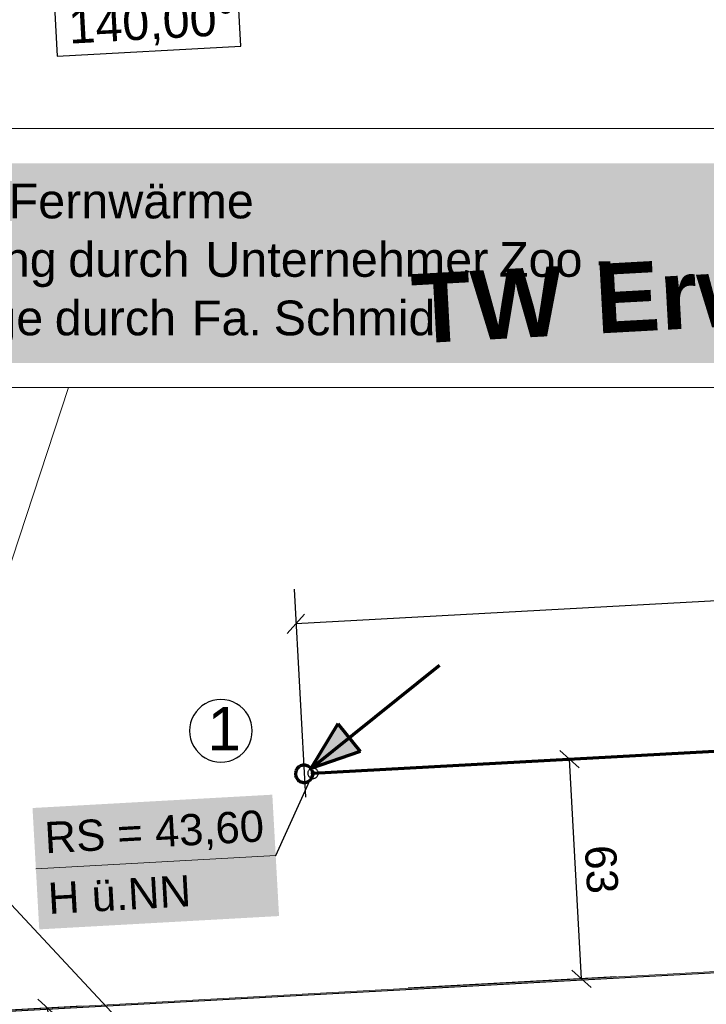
# Model space of a CAD drawing. Extents: x -779 to 790, y -208 to 633.
# Tile 47 of 232: x -139 to -100, y -11 to 46. Entities that reach past the tile are written whole.
import ezdxf
from ezdxf.lldxf.tags import DXFTag

# ---------------------------------------------------------------- set-up
doc = ezdxf.new("R2010")
doc.units = 0
doc.layers.get('0').update_dxf_attribs({"lineweight": 25})
for name, color, linetype, lineweight, true_color in [('01AFU Allgemein Bemaßung-A07F5V4RWF', 7, 'Continuous', 25, 0x848484), ('02 Raster Bemaßung', 7, 'Continuous', 25, 0x848484), ('02 Raster Gebäude-A07F5V4QWF', 7, 'Continuous', 25, 0x848484), ('20 Räume Innen', 9, 'Continuous', 25, 0x808080), ('ELT Leerrohre', 1, 'Continuous', 35, 0xff0000), ('S_Mass', 150, 'Continuous', 25, 0x007fff), ('S_Schmutzwasser_Grundleitung', 7, 'Continuous', 70, 0x7f5f00)]:
    doc.layers.add(name, color=color, linetype=linetype, lineweight=lineweight, true_color=true_color)
for name, color, linetype, lineweight in [('02 Raster Gebäude-A07F5V53WF', 7, 'Continuous', 13), ('X_Allgemein', 7, 'Continuous', 25), ('X_Text', 7, 'Continuous', 25)]:
    doc.layers.add(name, color=color, linetype=linetype, lineweight=lineweight)
doc.styles.get("Standard").update_dxf_attribs({"font": 'arial.ttf'})
tags = doc.linetypes.add('Raster-A07F5V4TWF', pattern=[0.2, 0.1, -0.05, 0, -0.05]).pattern_tags.tags
tags[10:11] = [DXFTag(74, 4), DXFTag(75, 0), DXFTag(340, '0'), DXFTag(46, 1.0), DXFTag(50, 0.0), DXFTag(44, 0.0), DXFTag(45, 0.0)]
tags[8:9] = [DXFTag(74, 4), DXFTag(75, 0), DXFTag(340, '0'), DXFTag(46, 1.0), DXFTag(50, 0.0), DXFTag(44, 0.0), DXFTag(45, 0.0)]
tags[6:7] = [DXFTag(74, 4), DXFTag(75, 0), DXFTag(340, '0'), DXFTag(46, 1.0), DXFTag(50, 0.0), DXFTag(44, 0.0), DXFTag(45, 0.0)]
tags[4:5] = [DXFTag(74, 4), DXFTag(75, 0), DXFTag(340, '0'), DXFTag(46, 1.0), DXFTag(50, 0.0), DXFTag(44, 0.0), DXFTag(45, 0.0)]
tags = doc.linetypes.add('Raster-A07F5V57WF', pattern=[0.2, 0.1, -0.05, 0, -0.05]).pattern_tags.tags
tags[10:11] = [DXFTag(74, 4), DXFTag(75, 0), DXFTag(340, '0'), DXFTag(46, 1.0), DXFTag(50, 0.0), DXFTag(44, 0.0), DXFTag(45, 0.0)]
tags[8:9] = [DXFTag(74, 4), DXFTag(75, 0), DXFTag(340, '0'), DXFTag(46, 1.0), DXFTag(50, 0.0), DXFTag(44, 0.0), DXFTag(45, 0.0)]
tags[6:7] = [DXFTag(74, 4), DXFTag(75, 0), DXFTag(340, '0'), DXFTag(46, 1.0), DXFTag(50, 0.0), DXFTag(44, 0.0), DXFTag(45, 0.0)]
tags[4:5] = [DXFTag(74, 4), DXFTag(75, 0), DXFTag(340, '0'), DXFTag(46, 1.0), DXFTag(50, 0.0), DXFTag(44, 0.0), DXFTag(45, 0.0)]
tags = doc.linetypes.add('Wipeout_Contour-A07F5V4SWF', pattern=[1, 0, -1]).pattern_tags.tags
tags[6:7] = [DXFTag(74, 4), DXFTag(75, 0), DXFTag(340, '0'), DXFTag(46, 1.0), DXFTag(50, 0.0), DXFTag(44, 0.0), DXFTag(45, 0.0)]
tags[4:5] = [DXFTag(74, 4), DXFTag(75, 0), DXFTag(340, '0'), DXFTag(46, 1.0), DXFTag(50, 0.0), DXFTag(44, 0.0), DXFTag(45, 0.0)]

# ---------------------------------------------------------------- blocks, each defined once
blk = doc.blocks.new('Referenz-A07F5V4VWF', base_point=(-401.415, -176.34))
at = {"layer": '01AFU Allgemein Bemaßung-A07F5V4RWF', "color": 0, "lineweight": -2}
blk.add_line((-169.742, 27.452), (-129.994, -14.982), dxfattribs=at)
at = {"layer": '02 Raster Bemaßung', "color": 0, "linetype": 'Wipeout_Contour-A07F5V4SWF', "lineweight": -2, "ltscale": 1.625}
for p, q in [((-126.323, 44.67), (-126.479, 47.524)), ((-137.057, 46.945), (-136.9, 44.092)), ((-136.9, 44.092), (-126.323, 44.67))]:
    blk.add_line(p, q, dxfattribs=at)
at = {"layer": '02 Raster Gebäude-A07F5V4QWF', "color": 0, "linetype": 'Raster-A07F5V4TWF', "lineweight": -2, "ltscale": 187.5}
blk.add_line((439.731, 20.782), (-281.583, -18.687), dxfattribs=at)
at = {"layer": '02 Raster Bemaßung', "color": 0, "linetype": 'ByBlock', "lineweight": -2, "ltscale": 1.625, "insert": (-136.315, 46.809), "char_height": 2.00026, "attachment_point": 1, "rotation": 3.132}
blk.add_mtext('{\\fArial;140,00°}', dxfattribs=at)
blk = doc.blocks.new('Referenz-A07F5V59WF', base_point=(-759.499, -206.186))
at = {"layer": '02 Raster Gebäude-A07F5V53WF', "color": 0, "linetype": 'Raster-A07F5V57WF', "ltscale": 117.000008}
blk.add_line((439.625, 20.867), (-281.552, -18.604), dxfattribs=at)
at = {"layer": '20 Räume Innen', "color": 0, "linetype": 'Continuous', "lineweight": -2, "ltscale": 225.000015, "char_height": 3.99976, "attachment_point": 1, "rotation": 3.1327}
for s, insert in [('{\\fArial|b1|i0;Erwärmung}', (-106.044, 32.111)), ('{\\fArial|b1|i0;TW}', (-116.583, 31.534))]:
    blk.add_mtext(s, dxfattribs=dict(at, insert=insert))
blk = doc.blocks.new('Maß-A07F5V99WF', base_point=(-123.655, 1.417))
at = {"color": 0, "linetype": 'ByBlock', "lineweight": -2, "ltscale": 0.25}
for p, q in [((-18.843, 17.111), (-123.154, 11.402)), ((-123.264, 13.399), (-122.608, 1.417)), ((-123.655, 10.843), (-122.654, 11.96))]:
    blk.add_line(p, q, dxfattribs=at)
blk = doc.blocks.new('Maß-A07F5V9BWF', base_point=(-117.379, -9.58))
at = {"color": 0, "linetype": 'ByBlock', "lineweight": -2, "ltscale": 0.25}
for p, q in [((-107.953, 4.107), (-106.836, 3.106)), ((-105.397, 3.715), (-117.379, 3.06)), ((-106.702, -9.034), (-107.394, 3.606)), ((-104.705, -8.925), (-116.687, -9.58)), ((-107.261, -8.533), (-106.144, -9.535))]:
    blk.add_line(p, q, dxfattribs=at)
at = {"color": 0, "linetype": 'ByBlock', "lineweight": -2, "ltscale": 0.25, "insert": (-104.723, -1.291), "char_height": 1.8, "attachment_point": 1, "rotation": 273.1327}
blk.add_mtext('{\\fArial;63}', dxfattribs=at)
blk = doc.blocks.new('Maß-A07F5VBVWF', base_point=(-147.441, -22.035))
at = {"color": 0, "linetype": 'ByBlock', "lineweight": -2, "ltscale": 0.25}
for p, q in [((-135.459, -10.608), (-147.441, -11.264)), ((-136.898, -11.218), (-138.015, -10.217)), ((-137.456, -10.717), (-136.867, -21.488)), ((-134.87, -21.379), (-146.852, -22.035)), ((-136.308, -21.989), (-137.425, -20.988))]:
    blk.add_line(p, q, dxfattribs=at)
at = {"color": 0, "linetype": 'ByBlock', "lineweight": -2, "ltscale": 0.25, "insert": (-134.835, -14.689), "char_height": 1.8, "attachment_point": 1, "rotation": 273.1327}
blk.add_mtext('{\\fArial;54}', dxfattribs=at)
blk = doc.blocks.new('Einzeiliger Text-A07F5VCTWF', base_point=(-128.253, 4.112))
at = {"color": 0, "lineweight": -2, "insert": (-128.253, 6.612), "char_height": 2.5, "attachment_point": 1}
blk.add_mtext('{\\fArial;1}', dxfattribs=at)
blk = doc.blocks.new('Kreis-A07F5VCVWF', base_point=(-129.279, 3.439))
at = {"color": 0, "linetype": 'ByBlock', "lineweight": -2, "ltscale": 0.25}
for p, q in [((-128.377, 6.805), (-128.574, 6.674)), ((-128.166, 6.909), (-128.377, 6.805)), ((-127.942, 6.985), (-128.166, 6.909)), ((-127.711, 7.031), (-127.942, 6.985)), ((-127.476, 7.046), (-127.711, 7.031)), ((-127.24, 7.031), (-127.476, 7.046)), ((-127.009, 6.985), (-127.24, 7.031)), ((-126.786, 6.909), (-127.009, 6.985)), ((-126.574, 6.805), (-126.786, 6.909)), ((-126.378, 6.674), (-126.574, 6.805)), ((-128.906, 6.341), (-129.037, 6.145)), ((-128.751, 6.518), (-128.906, 6.341)), ((-128.574, 6.674), (-128.751, 6.518)), ((-126.2, 6.518), (-126.378, 6.674)), ((-126.045, 6.341), (-126.2, 6.518)), ((-125.914, 6.145), (-126.045, 6.341)), ((-129.218, 5.71), (-129.264, 5.478)), ((-129.142, 5.933), (-129.218, 5.71)), ((-129.037, 6.145), (-129.142, 5.933)), ((-125.81, 5.933), (-125.914, 6.145)), ((-125.734, 5.71), (-125.81, 5.933)), ((-125.688, 5.478), (-125.734, 5.71)), ((-129.264, 5.478), (-129.279, 5.243)), ((-129.279, 5.243), (-129.264, 5.008)), ((-125.672, 5.243), (-125.688, 5.478)), ((-125.688, 5.008), (-125.672, 5.243)), ((-129.264, 5.008), (-129.218, 4.776)), ((-129.218, 4.776), (-129.142, 4.553)), ((-129.142, 4.553), (-129.037, 4.341)), ((-125.914, 4.341), (-125.81, 4.553)), ((-125.81, 4.553), (-125.734, 4.776)), ((-125.734, 4.776), (-125.688, 5.008)), ((-129.037, 4.341), (-128.906, 4.145)), ((-128.906, 4.145), (-128.751, 3.968)), ((-126.2, 3.968), (-126.045, 4.145)), ((-126.045, 4.145), (-125.914, 4.341)), ((-128.751, 3.968), (-128.574, 3.812)), ((-128.574, 3.812), (-128.377, 3.681)), ((-128.377, 3.681), (-128.166, 3.577)), ((-128.166, 3.577), (-127.942, 3.501)), ((-127.942, 3.501), (-127.711, 3.455)), ((-127.711, 3.455), (-127.476, 3.439)), ((-127.476, 3.439), (-127.24, 3.455)), ((-127.24, 3.455), (-127.009, 3.501)), ((-127.009, 3.501), (-126.786, 3.577)), ((-126.786, 3.577), (-126.574, 3.681)), ((-126.574, 3.681), (-126.378, 3.812)), ((-126.378, 3.812), (-126.2, 3.968))]:
    blk.add_line(p, q, dxfattribs=at)
blk = doc.blocks.new('MText-A07F5VGHWF', base_point=(-149.58, 26.431))
at = {"color": 7, "linetype": 'ByBlock', "lineweight": -2, "ltscale": 0.000126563, "true_color": 0xffffff}
for points in [[(-149.58, 26.431), (-96.514, 26.431), (-149.58, 37.917)], [(-96.514, 26.431), (-149.58, 37.917), (-96.514, 37.917)]]:
    blk.add_solid(points, dxfattribs=at)
at = {"color": 0, "linetype": 'ByBlock', "lineweight": -2, "ltscale": 0.000126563, "char_height": 2, "attachment_point": 1}
for s, insert in [('{\\fArial;Bogen}', (-148.58, 36.753)), ('{\\fArial;Fernwärme}', (-139.707, 36.753)), ('{\\fArial;Lieferung}', (-148.58, 33.388)), ('{\\fArial;durch}', (-136.269, 33.388)), ('{\\fArial;Unternehmer}', (-128.377, 33.388)), ('{\\fArial;Zoo}', (-111.463, 33.388)), ('{\\fArial;-}', (-105.842, 33.388)), ('{\\fArial;durch}', (-137.046, 30.019)), ('{\\fArial;Schmidt}', (-124.435, 30.019)), ('{\\fArial;Montage}', (-148.58, 30.019)), ('{\\fArial;Fa.}', (-129.15, 30.019))]:
    blk.add_mtext(s, dxfattribs=dict(at, insert=insert))
blk = doc.blocks.new('Polygon-A07F5VGJWF', base_point=(-151.983, 25.018))
at = {"color": 0, "linetype": 'ByBlock', "lineweight": -2, "ltscale": 0.13}
for p, q in [((-151.983, 39.927), (-151.983, 25.018)), ((-96.361, 39.927), (-151.983, 39.927)), ((-96.361, 25.018), (-96.361, 39.927)), ((-151.983, 25.018), (-136.248, 25.018)), ((-136.248, 25.018), (-96.361, 25.018))]:
    blk.add_line(p, q, dxfattribs=at)

msp = doc.modelspace()

# ---------------------------------------------------------------- linework, layer by layer
at = {"layer": 'ELT Leerrohre', "color": 1, "lineweight": 13, "ltscale": 0.13, "true_color": 0xff0000}
msp.add_line((-150.898, -19.434), (-136.248, 25.018), dxfattribs=at)
at = {"layer": 'S_Mass'}
for p, q in [((-122.467, 2.837), (-122.469, 2.798)), ((-122.459, 2.875), (-122.467, 2.837)), ((-122.446, 2.913), (-122.459, 2.875)), ((-122.429, 2.948), (-122.446, 2.913)), ((-122.407, 2.98), (-122.429, 2.948)), ((-122.381, 3.01), (-122.407, 2.98)), ((-122.352, 3.036), (-122.381, 3.01)), ((-122.319, 3.058), (-122.352, 3.036)), ((-122.284, 3.075), (-122.319, 3.058)), ((-122.247, 3.087), (-122.284, 3.075)), ((-122.262, 2.836), (-122.266, 2.824)), ((-122.256, 2.848), (-122.262, 2.836)), ((-122.249, 2.859), (-122.256, 2.848)), ((-122.24, 2.868), (-122.249, 2.859)), ((-122.208, 3.095), (-122.247, 3.087)), ((-122.23, 2.877), (-122.24, 2.868)), ((-122.219, 2.884), (-122.23, 2.877)), ((-122.207, 2.89), (-122.219, 2.884)), ((-122.169, 3.098), (-122.208, 3.095)), ((-122.195, 2.894), (-122.207, 2.89)), ((-122.182, 2.897), (-122.195, 2.894)), ((-122.169, 2.898), (-122.182, 2.897)), ((-122.13, 3.095), (-122.169, 3.098)), ((-122.156, 2.897), (-122.169, 2.898)), ((-122.143, 2.894), (-122.156, 2.897)), ((-122.131, 2.89), (-122.143, 2.894)), ((-122.119, 2.884), (-122.131, 2.89)), ((-122.092, 3.087), (-122.13, 3.095)), ((-122.108, 2.877), (-122.119, 2.884)), ((-122.098, 2.868), (-122.108, 2.877)), ((-122.09, 2.859), (-122.098, 2.868)), ((-122.054, 3.075), (-122.092, 3.087)), ((-122.083, 2.848), (-122.09, 2.859)), ((-122.077, 2.836), (-122.083, 2.848)), ((-122.073, 2.824), (-122.077, 2.836)), ((-122.019, 3.058), (-122.054, 3.075)), ((-121.987, 3.036), (-122.019, 3.058)), ((-121.957, 3.01), (-121.987, 3.036)), ((-121.931, 2.98), (-121.957, 3.01)), ((-121.909, 2.948), (-121.931, 2.98)), ((-121.892, 2.913), (-121.909, 2.948)), ((-121.879, 2.875), (-121.892, 2.913)), ((-121.872, 2.837), (-121.879, 2.875)), ((-121.869, 2.798), (-121.872, 2.837)), ((-124.32, -1.929), (-122.169, 2.798)), ((-122.469, 2.798), (-122.467, 2.759)), ((-122.467, 2.759), (-122.459, 2.72)), ((-122.459, 2.72), (-122.446, 2.683)), ((-122.446, 2.683), (-122.429, 2.648)), ((-122.429, 2.648), (-122.407, 2.615)), ((-122.407, 2.615), (-122.381, 2.586)), ((-122.381, 2.586), (-122.352, 2.56)), ((-122.352, 2.56), (-122.319, 2.538)), ((-122.319, 2.538), (-122.284, 2.521)), ((-122.284, 2.521), (-122.247, 2.508)), ((-122.268, 2.811), (-122.269, 2.798)), ((-122.269, 2.798), (-122.268, 2.785)), ((-122.266, 2.824), (-122.268, 2.811)), ((-122.268, 2.785), (-122.266, 2.772)), ((-122.266, 2.772), (-122.262, 2.759)), ((-122.262, 2.759), (-122.256, 2.748)), ((-122.256, 2.748), (-122.249, 2.737)), ((-122.249, 2.737), (-122.24, 2.727)), ((-122.247, 2.508), (-122.208, 2.5)), ((-122.24, 2.727), (-122.23, 2.718)), ((-122.23, 2.718), (-122.219, 2.711)), ((-122.219, 2.711), (-122.207, 2.705)), ((-122.208, 2.5), (-122.169, 2.498)), ((-122.207, 2.705), (-122.195, 2.701)), ((-122.195, 2.701), (-122.182, 2.699)), ((-122.182, 2.699), (-122.169, 2.698)), ((-122.169, 2.698), (-122.156, 2.699)), ((-122.169, 2.498), (-122.13, 2.5)), ((-122.156, 2.699), (-122.143, 2.701)), ((-122.143, 2.701), (-122.131, 2.705)), ((-122.131, 2.705), (-122.119, 2.711)), ((-122.13, 2.5), (-122.092, 2.508)), ((-122.119, 2.711), (-122.108, 2.718)), ((-122.108, 2.718), (-122.098, 2.727)), ((-122.098, 2.727), (-122.09, 2.737)), ((-122.092, 2.508), (-122.054, 2.521)), ((-122.09, 2.737), (-122.083, 2.748)), ((-122.083, 2.748), (-122.077, 2.759)), ((-122.077, 2.759), (-122.073, 2.772)), ((-122.07, 2.811), (-122.073, 2.824)), ((-122.073, 2.772), (-122.07, 2.785)), ((-122.069, 2.798), (-122.07, 2.811)), ((-122.07, 2.785), (-122.069, 2.798)), ((-122.054, 2.521), (-122.019, 2.538)), ((-122.019, 2.538), (-121.987, 2.56)), ((-121.987, 2.56), (-121.957, 2.586)), ((-121.957, 2.586), (-121.931, 2.615)), ((-121.931, 2.615), (-121.909, 2.648)), ((-121.909, 2.648), (-121.892, 2.683)), ((-121.892, 2.683), (-121.879, 2.72)), ((-121.879, 2.72), (-121.872, 2.759)), ((-121.872, 2.759), (-121.869, 2.798)), ((-124.329, -1.926), (-124.33, -1.927)), ((-124.33, -1.927), (-124.33, -1.929)), ((-124.33, -1.929), (-124.33, -1.93)), ((-124.33, -1.93), (-124.33, -1.931)), ((-124.33, -1.931), (-124.33, -1.933)), ((-124.33, -1.933), (-124.329, -1.934)), ((-124.328, -1.924), (-124.329, -1.925)), ((-124.329, -1.925), (-124.329, -1.926)), ((-124.329, -1.934), (-124.328, -1.935)), ((-124.327, -1.922), (-124.328, -1.923)), ((-124.328, -1.923), (-124.328, -1.924)), ((-124.328, -1.935), (-124.328, -1.936)), ((-124.328, -1.936), (-124.327, -1.937)), ((-124.326, -1.921), (-124.327, -1.922)), ((-124.327, -1.937), (-124.326, -1.938)), ((-124.324, -1.92), (-124.326, -1.921)), ((-124.326, -1.938), (-124.325, -1.938)), ((-124.325, -1.938), (-124.323, -1.939)), ((-124.323, -1.92), (-124.324, -1.92)), ((-124.322, -1.92), (-124.323, -1.92)), ((-124.323, -1.939), (-124.322, -1.939)), ((-124.321, -1.919), (-124.322, -1.92)), ((-124.322, -1.939), (-124.321, -1.939)), ((-124.319, -1.919), (-124.321, -1.919)), ((-124.321, -1.939), (-124.319, -1.939)), ((-124.318, -1.92), (-124.319, -1.919)), ((-124.319, -1.939), (-124.318, -1.939)), ((-124.317, -1.92), (-124.318, -1.92)), ((-124.318, -1.939), (-124.317, -1.939)), ((-124.316, -1.921), (-124.317, -1.92)), ((-124.317, -1.939), (-124.316, -1.938)), ((-124.314, -1.921), (-124.316, -1.921)), ((-124.316, -1.938), (-124.315, -1.938)), ((-124.315, -1.938), (-124.314, -1.937)), ((-124.313, -1.922), (-124.314, -1.921)), ((-124.314, -1.937), (-124.313, -1.936)), ((-124.312, -1.923), (-124.313, -1.922)), ((-124.313, -1.936), (-124.312, -1.935)), ((-124.312, -1.924), (-124.312, -1.923)), ((-124.311, -1.925), (-124.312, -1.924)), ((-124.312, -1.935), (-124.311, -1.934)), ((-124.311, -1.926), (-124.311, -1.925)), ((-124.31, -1.928), (-124.311, -1.926)), ((-124.311, -1.933), (-124.31, -1.931)), ((-124.311, -1.934), (-124.311, -1.933)), ((-124.31, -1.929), (-124.31, -1.928)), ((-124.31, -1.93), (-124.31, -1.929)), ((-124.31, -1.931), (-124.31, -1.93))]:
    msp.add_line(p, q, dxfattribs=at)
at = {"layer": 'S_Mass', "lineweight": 18}
msp.add_line((-138.132, -2.697), (-124.32, -1.929), dxfattribs=at)
at = {"layer": 'S_Mass', "color": 7, "true_color": 0xffffff}
for points in [[(-124.472, 0.798), (-138.326, 0.798), (-124.514, 1.565)], [(-137.981, -5.424), (-124.472, 0.798), (-138.326, 0.798)], [(-124.126, -5.424), (-137.981, -5.424), (-124.472, 0.798)], [(-137.938, -6.191), (-124.126, -5.424), (-137.981, -5.424)]]:
    msp.add_solid(points, dxfattribs=at)
at = {"layer": 'S_Schmutzwasser_Grundleitung'}
for p, q in [((-122.292, 3.082), (-114.881, 9.023)), ((-122.183, 2.797), (-66.6, 5.86)), ((-120.734, 5.646), (-122.292, 3.082)), ((-120.734, 5.646), (-119.451, 4.045)), ((-119.451, 4.045), (-122.292, 3.082)), ((-123.168, 2.889), (-123.179, 2.824)), ((-123.148, 2.951), (-123.168, 2.889)), ((-123.12, 3.01), (-123.148, 2.951)), ((-123.085, 3.065), (-123.12, 3.01)), ((-123.043, 3.115), (-123.085, 3.065)), ((-122.995, 3.16), (-123.043, 3.115)), ((-122.941, 3.197), (-122.995, 3.16)), ((-122.883, 3.227), (-122.941, 3.197)), ((-122.822, 3.25), (-122.883, 3.227)), ((-122.758, 3.264), (-122.822, 3.25)), ((-122.693, 3.269), (-122.758, 3.264)), ((-122.627, 3.266), (-122.693, 3.269)), ((-122.563, 3.255), (-122.627, 3.266)), ((-122.501, 3.235), (-122.563, 3.255)), ((-122.441, 3.208), (-122.501, 3.235)), ((-122.386, 3.172), (-122.441, 3.208)), ((-122.336, 3.13), (-122.386, 3.172)), ((-122.292, 3.082), (-122.336, 3.13)), ((-122.254, 3.029), (-122.292, 3.082)), ((-122.224, 2.971), (-122.254, 3.029)), ((-122.202, 2.909), (-122.224, 2.971)), ((-122.188, 2.845), (-122.202, 2.909)), ((-122.182, 2.78), (-122.188, 2.845)), ((-123.179, 2.824), (-123.182, 2.759)), ((-123.182, 2.759), (-123.176, 2.694)), ((-123.176, 2.694), (-123.162, 2.63)), ((-123.162, 2.63), (-123.14, 2.568)), ((-123.14, 2.568), (-123.11, 2.51)), ((-123.11, 2.51), (-123.072, 2.457)), ((-123.072, 2.457), (-123.028, 2.408)), ((-123.028, 2.408), (-122.978, 2.366)), ((-122.978, 2.366), (-122.923, 2.331)), ((-122.923, 2.331), (-122.864, 2.304)), ((-122.864, 2.304), (-122.801, 2.284)), ((-122.801, 2.284), (-122.737, 2.272)), ((-122.737, 2.272), (-122.671, 2.27)), ((-122.671, 2.27), (-122.606, 2.275)), ((-122.606, 2.275), (-122.542, 2.289)), ((-122.542, 2.289), (-122.481, 2.312)), ((-122.481, 2.312), (-122.423, 2.342)), ((-122.423, 2.342), (-122.369, 2.379)), ((-122.369, 2.379), (-122.321, 2.423)), ((-122.321, 2.423), (-122.279, 2.474)), ((-122.279, 2.474), (-122.244, 2.529)), ((-122.244, 2.529), (-122.216, 2.588)), ((-122.216, 2.588), (-122.196, 2.65)), ((-122.196, 2.65), (-122.185, 2.715)), ((-122.185, 2.715), (-122.182, 2.78))]:
    msp.add_line(p, q, dxfattribs=at)
for points in [[(-119.451, 4.045), (-121.707, 4.045), (-120.734, 5.646)], [(-122.292, 3.082), (-119.451, 4.045), (-121.707, 4.045)]]:
    msp.add_solid(points, dxfattribs=at)

# ---------------------------------------------------------------- block references
at = {"color": 8, "lineweight": 25, "ltscale": 1250, "true_color": 0x808080}
msp.add_blockref('Referenz-A07F5V59WF', (-759.499, -206.186), dxfattribs=at)
at = {"color": 8, "lineweight": 25, "ltscale": 12.5, "true_color": 0x808080}
msp.add_blockref('Referenz-A07F5V4VWF', (-401.415, -176.34), dxfattribs=at)
at = {"layer": 'ELT Leerrohre', "color": 1, "lineweight": 13, "ltscale": 0.13, "true_color": 0xff0000}
msp.add_blockref('Polygon-A07F5VGJWF', (-151.983, 25.018), dxfattribs=at)
at = {"layer": 'S_Mass', "ltscale": 0.25}
for name, p in [('Maß-A07F5V99WF', (-123.655, 1.417)), ('Maß-A07F5V9BWF', (-117.379, -9.58)), ('Maß-A07F5VBVWF', (-147.441, -22.035))]:
    msp.add_blockref(name, p, dxfattribs=at)
at = {"layer": 'X_Allgemein', "ltscale": 0.25}
msp.add_blockref('Kreis-A07F5VCVWF', (-129.279, 3.439), dxfattribs=at)
at = {"layer": 'X_Text', "ltscale": 0.000126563}
msp.add_blockref('MText-A07F5VGHWF', (-149.58, 26.431), dxfattribs=at)
at = {"layer": 'X_Text', "ltscale": 0.25}
msp.add_blockref('Einzeiliger Text-A07F5VCTWF', (-128.253, 4.112), dxfattribs=at)

# ---------------------------------------------------------------- texts
at = {"layer": 'S_Mass', "char_height": 1.8, "attachment_point": 1, "rotation": 3.18}
for s, insert in [('{\\fArial;RS = 43,60}', (-137.68, -0.018)), ('{\\fArial;H ü.NN}', (-137.486, -3.512))]:
    msp.add_mtext(s, dxfattribs=dict(at, insert=insert))

doc.saveas('drawing.dxf')
